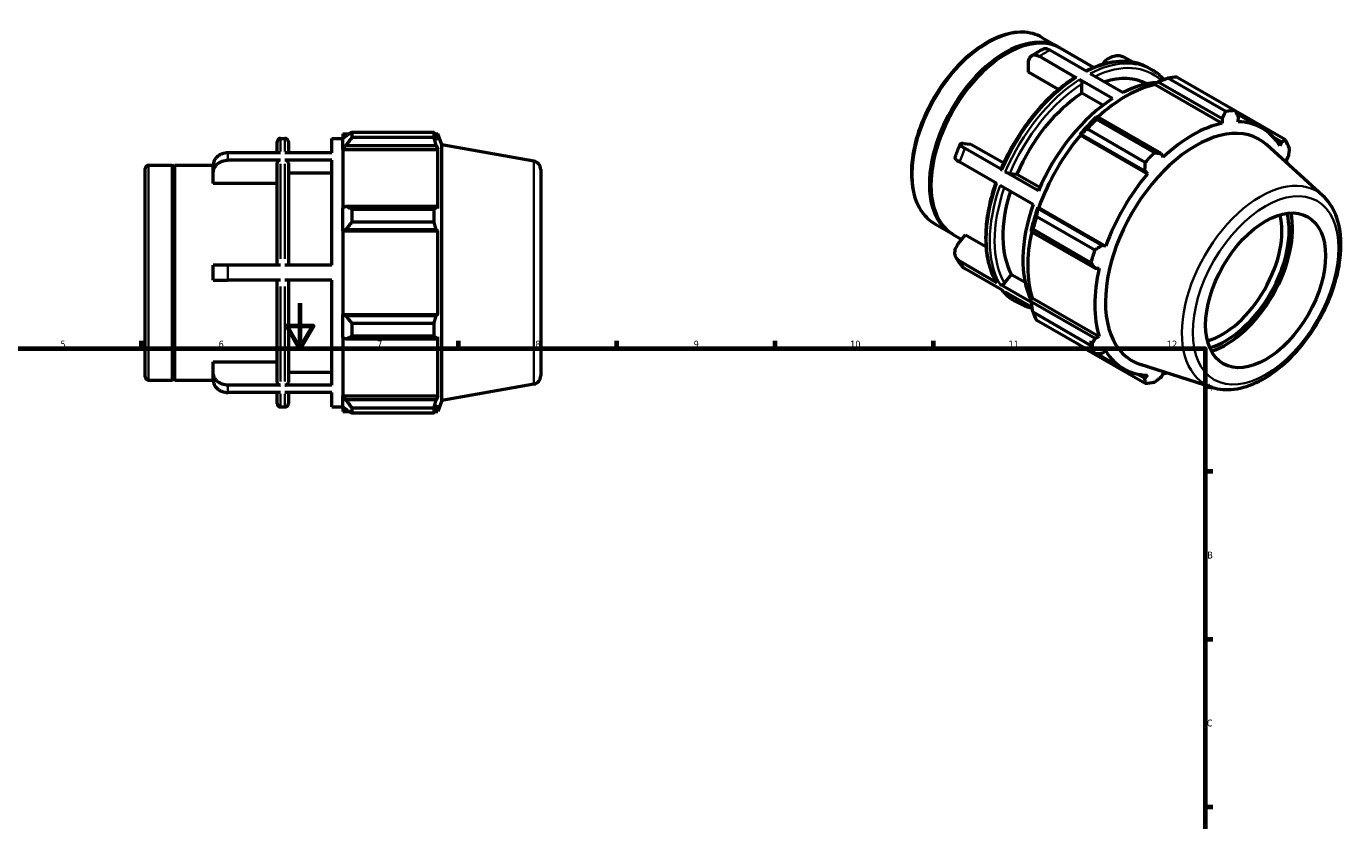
# Model space of a CAD drawing. Header units: millimetres. Extents: x -8 to 899, y -38 to 716.
# Tile 3 of 3: x 299 to 883, y 365 to 716. Entities that reach past the tile are written whole.
import ezdxf

# ---------------------------------------------------------------- set-up
doc = ezdxf.new("R2010")
doc.units = ezdxf.units.MM
for name, color, linetype, lineweight in [('Border (ANSI)', 7, 'Continuous', 70), ('Visible (ANSI)', 7, 'Continuous', 50), ('Visible Narrow (ANSI)', 7, 'Continuous', 35)]:
    doc.layers.add(name, color=color, linetype=linetype, lineweight=lineweight)
doc.styles.add('Note Text (ANSI)', font='tahoma.ttf')

# ---------------------------------------------------------------- blocks, each defined once
blk = doc.blocks.new('Borders Default Border')
at = {"layer": 'Border (ANSI)'}
for p, q in [((350.42, 574), (350.42, 577.45)), ((490.58, 574), (490.58, 577.45)), ((560.67, 574), (560.67, 577.45)), ((630.75, 574), (630.75, 577.45)), ((700.83, 574), (700.83, 577.45)), ((770.92, 574), (770.92, 577.45)), ((821, 519.75), (824.45, 519.75)), ((821, 445.5), (824.45, 445.5)), ((821, 371.25), (824.45, 371.25))]:
    blk.add_line(p, q, dxfattribs=at)
at = {"layer": 'Border (ANSI)', "flags": 128}
for points in [[(420.5, 594), (420.5, 574), (414.73, 584), (426.27, 584), (420.5, 574)], [(20, 20), (20, 574), (821, 574), (821, 20), (20, 20)]]:
    blk.add_lwpolyline(points, dxfattribs=at)
at = {"layer": 'Border (ANSI)', "attachment_point": 7, "style": 'Note Text (ANSI)'}
for s, insert, char_height in [('5', (314.48, 574.34), 3.05), ('6', (384.49, 574.34), 3.05), ('7', (454.6, 574.4), 3.05), ('8', (524.63, 574.33), 3.05), ('9', (594.7, 574.34), 3.05), ('10', (663.96, 574.34), 3.048), ('11', (734.04, 574.4), 3.048), ('12', (804.13, 574.4), 3.048), ('A', (821.63, 555.35), 3.05), ('B', (821.99, 481.1), 3.05), ('C', (821.8, 406.8), 3.05)]:
    blk.add_mtext(s, dxfattribs=dict(at, insert=insert, char_height=char_height))

msp = doc.modelspace()

# ---------------------------------------------------------------- linework, layer by layer
at = {"layer": 'Visible (ANSI)'}
for p, q in [((748.825, 711.529), (756.321, 707.212)), ((757.028, 706.805), (771.831, 698.28)), ((732.831, 704.195), (733.184, 704.4)), ((764.026, 693.739), (747.597, 703.199)), ((768.693, 696.426), (752.264, 705.887)), ((789.063, 700.587), (785.083, 702.879)), ((742.93, 696.156), (742.93, 700.482)), ((756.156, 688.539), (742.93, 696.156)), ((770.107, 695.612), (784.72, 687.197)), ((775.621, 699.604), (776.367, 700.532)), ((796.002, 698.07), (797.416, 697.256)), ((780.053, 684.509), (765.44, 692.925)), ((766.5, 686.909), (766.5, 691.085)), ((798.974, 690.704), (799.114, 691.299)), ((798.974, 690.704), (828.644, 673.618)), ((799.114, 691.299), (800.328, 691.953)), ((800.328, 691.953), (828.556, 675.697)), ((830.207, 678.799), (804.525, 693.588)), ((808.599, 693.983), (834.281, 679.194)), ((775.815, 681.545), (766.5, 686.909)), ((856.629, 666.225), (834.358, 679.05)), ((834.962, 677.919), (846.224, 671.434)), ((773.383, 676.436), (772.731, 676.106)), ((772.92, 675.388), (798.602, 660.599)), ((801.611, 660.181), (773.383, 676.436)), ((828.556, 675.697), (828.644, 673.618)), ((835.634, 674.295), (835.771, 676.397)), ((411.865, 666.925), (413.865, 666.925)), ((434.531, 660.537), (434.531, 666.925)), ((434.531, 666.925), (439.531, 666.925)), ((439.531, 668.905), (439.531, 666.693)), ((439.531, 668.905), (442.341, 668.905)), ((440.851, 667.952), (439.531, 666.693)), ((439.531, 662.555), (439.531, 666.693)), ((443.491, 669.626), (443.491, 667.239)), ((443.491, 669.626), (479.811, 669.626)), ((479.811, 667.239), (443.491, 667.239)), ((479.811, 667.239), (479.811, 669.626)), ((480.229, 668.905), (481.492, 668.905)), ((481.492, 666.064), (480.771, 667.952)), ((483.281, 663.989), (481.492, 668.905)), ((481.492, 666.064), (481.492, 668.905)), ((765.666, 668.654), (766.168, 668.826)), ((765.881, 668.3), (765.666, 668.654)), ((765.881, 668.3), (795.552, 651.214)), ((766.168, 668.826), (794.396, 652.571)), ((794.528, 656.301), (768.846, 671.091)), ((851.229, 667.41), (854.824, 665.34)), ((411.865, 660.537), (388.631, 660.537)), ((410.365, 660.537), (410.365, 665.425)), ((434.531, 660.537), (413.865, 660.537)), ((415.365, 665.425), (415.365, 660.537)), ((439.531, 662.555), (440.851, 663.726)), ((439.531, 661.969), (439.531, 662.555)), ((439.531, 661.969), (439.531, 636.172)), ((439.531, 661.969), (481.492, 661.969)), ((440.851, 663.726), (480.771, 663.726)), ((480.771, 663.726), (481.492, 661.969)), ((481.492, 635.867), (481.492, 661.969)), ((483.281, 551.06), (483.281, 663.989)), ((523.932, 656.821), (483.281, 663.989)), ((714.16, 664.71), (717.401, 664.413)), ((731.207, 652.933), (714.779, 662.393)), ((717.401, 664.413), (731.913, 656.056)), ((802.542, 658.586), (801.611, 660.181)), ((873.096, 641.57), (848.349, 664.028)), ((854.824, 665.34), (854.091, 663.584)), ((353.531, 655.045), (364.131, 655.045)), ((364.131, 560.005), (364.131, 655.045)), ((364.631, 654.545), (364.131, 655.045)), ((364.631, 654.545), (365.131, 655.045)), ((364.631, 560.505), (364.631, 654.545)), ((365.131, 560.005), (365.131, 655.045)), ((365.131, 655.045), (382.037, 655.045)), ((382.031, 651.511), (382.031, 654.811)), ((411.865, 657.237), (388.631, 657.237)), ((410.365, 610.825), (410.365, 655.936)), ((434.531, 657.237), (413.865, 657.237)), ((415.365, 655.936), (415.365, 610.825)), ((434.531, 610.825), (434.531, 657.237)), ((728.874, 646.916), (712.445, 656.377)), ((856.987, 657.17), (857.812, 658.719)), ((352.031, 561.505), (352.031, 653.545)), ((382.031, 646.929), (382.031, 651.511)), ((434.531, 651.511), (415.365, 651.511)), ((527.031, 653.128), (527.031, 561.921)), ((747.235, 643.703), (732.621, 652.118)), ((734.602, 651.423), (737.731, 651.136)), ((737.731, 651.136), (747.919, 645.269)), ((794.396, 652.571), (795.552, 651.214)), ((410.365, 646.929), (382.031, 646.929)), ((699.712, 646.682), (699.712, 646.275)), ((744.901, 637.686), (730.288, 646.102)), ((440.851, 636.781), (439.531, 636.172)), ((480.771, 636.781), (440.851, 636.781)), ((481.492, 635.867), (480.771, 636.781)), ((747.116, 635.826), (747.01, 636.342)), ((747.01, 636.342), (747.424, 636.331)), ((747.424, 636.331), (777.095, 619.245)), ((439.531, 626.18), (439.531, 636.172)), ((443.491, 635.634), (443.491, 629.873)), ((443.491, 635.634), (479.811, 635.634)), ((479.811, 629.873), (479.811, 635.634)), ((746.498, 632.383), (772.179, 617.594)), ((775.343, 619.57), (747.116, 635.826)), ((439.531, 626.18), (440.851, 626.577)), ((439.531, 625.982), (439.531, 626.18)), ((439.531, 625.982), (439.531, 589.067)), ((439.531, 625.982), (481.492, 625.982)), ((440.851, 626.577), (480.771, 626.577)), ((479.811, 629.873), (443.491, 629.873)), ((480.771, 626.577), (481.492, 625.982)), ((481.492, 589.067), (481.492, 625.982)), ((701.397, 629.168), (708.893, 624.852)), ((744.084, 626.488), (744.127, 625.763)), ((744.127, 625.763), (772.355, 609.507)), ((770.492, 611.911), (744.81, 626.7)), ((709.6, 624.445), (713.409, 622.251)), ((711.827, 620.284), (715.067, 624.313)), ((715.067, 624.313), (724.057, 619.136)), ((777.095, 619.245), (775.343, 619.57)), ((382.031, 604.225), (382.031, 610.825)), ((411.865, 610.825), (388.631, 610.825)), ((434.531, 610.825), (413.865, 610.825)), ((728.874, 603.102), (712.445, 612.562)), ((731.207, 599.773), (714.779, 609.233)), ((772.355, 609.507), (774.2, 609.496)), ((411.865, 604.225), (388.631, 604.225)), ((410.365, 559.113), (410.365, 604.225)), ((434.531, 604.225), (413.865, 604.225)), ((415.365, 604.225), (415.365, 559.113)), ((434.531, 557.812), (434.531, 604.225)), ((744.174, 594.291), (730.288, 602.287)), ((732.268, 602.82), (735.397, 606.711)), ((735.397, 606.711), (741.374, 603.269)), ((744.502, 592.117), (732.621, 598.958)), ((744.084, 595.984), (744.529, 596.403)), ((744.127, 594.61), (744.084, 595.984)), ((744.529, 596.403), (774.2, 579.317)), ((736.717, 595.12), (738.131, 594.306)), ((772.355, 578.354), (744.127, 594.61)), ((744.81, 590.159), (770.492, 575.37)), ((439.531, 588.869), (439.531, 589.067)), ((439.531, 589.067), (481.492, 589.067)), ((439.531, 578.878), (439.531, 588.869)), ((440.851, 588.472), (439.531, 588.869)), ((480.771, 588.472), (440.851, 588.472)), ((443.491, 585.177), (443.491, 579.415)), ((443.491, 585.177), (479.811, 585.177)), ((479.811, 579.415), (479.811, 585.177)), ((481.492, 589.067), (480.771, 588.472)), ((772.179, 571.631), (746.498, 586.421)), ((439.531, 578.878), (440.851, 578.268)), ((439.531, 578.878), (439.531, 553.08)), ((440.851, 578.268), (480.771, 578.268)), ((479.811, 579.415), (443.491, 579.415)), ((480.771, 578.268), (481.492, 579.182)), ((481.492, 553.08), (481.492, 579.182)), ((774.2, 579.317), (772.355, 578.354)), ((768.846, 573.451), (794.528, 558.662)), ((775.343, 571.734), (777.095, 572.903)), ((382.031, 563.538), (382.031, 568.12)), ((382.031, 568.12), (410.365, 568.12)), ((773.469, 571.671), (784.963, 565.052)), ((824.28, 556.8), (792.435, 566.932)), ((364.631, 560.505), (364.131, 560.005)), ((364.631, 560.505), (365.131, 560.005)), ((382.031, 560.238), (382.031, 563.538)), ((415.365, 563.538), (434.531, 563.538)), ((794.396, 560.677), (790.711, 562.799)), ((795.552, 562.191), (794.396, 560.677)), ((801.611, 561.376), (802.542, 562.869)), ((353.531, 560.005), (364.131, 560.005)), ((365.131, 560.005), (382.037, 560.005)), ((411.865, 557.812), (388.631, 557.812)), ((434.531, 557.812), (413.865, 557.812)), ((523.932, 558.228), (483.281, 551.06)), ((411.865, 554.512), (388.631, 554.512)), ((410.365, 549.625), (410.365, 554.512)), ((434.531, 554.512), (413.865, 554.512)), ((415.365, 554.512), (415.365, 549.625)), ((434.531, 548.125), (434.531, 554.512)), ((439.531, 552.494), (439.531, 553.08)), ((439.531, 553.08), (481.492, 553.08)), ((439.531, 548.356), (439.531, 552.494)), ((440.851, 551.324), (439.531, 552.494)), ((480.771, 551.324), (440.851, 551.324)), ((481.492, 553.08), (480.771, 551.324)), ((480.771, 547.097), (481.492, 548.985)), ((483.281, 551.06), (481.492, 546.145)), ((481.492, 546.145), (481.492, 548.985)), ((411.865, 548.125), (413.865, 548.125)), ((434.531, 548.125), (439.531, 548.125)), ((439.531, 548.356), (440.851, 547.097)), ((439.531, 548.356), (439.531, 546.145)), ((439.531, 546.145), (442.341, 546.145)), ((443.491, 547.81), (443.491, 545.423)), ((443.491, 547.81), (479.811, 547.81)), ((479.811, 545.423), (443.491, 545.423)), ((479.811, 545.423), (479.811, 547.81)), ((480.229, 546.145), (481.492, 546.145))]:
    msp.add_line(p, q, dxfattribs=at)
for centre, radius, start, end in [((411.865, 665.425), 1.5, 90, 180), ((413.865, 665.425), 1.5, 0, 90), ((353.531, 653.545), 1.5, 90, 180), ((523.281, 653.128), 3.75, 0, 80), ((353.531, 561.505), 1.5, 180, 270), ((523.281, 561.921), 3.75, 280, 0), ((411.865, 549.625), 1.5, 180, 270), ((413.865, 549.625), 1.5, 270, 0)]:
    msp.add_arc(centre, radius, start, end, dxfattribs=at)
for centre, major_axis, start_param, end_param in [((733.314, 665.625), (23.714, 41.18), 0, 3.1415927), ((732.607, 666.032), (23.714, 41.18), 6.2683333, 9.43963), ((732.96, 665.829), (-23.464, -40.747), 3.9289246, 5.4958533), ((785.922, 635.33), (30.631, 53.191), 0.4780318, 1.0719493), ((768.834, 645.17), (26.349, 45.756), 0.0030202, 0.5736797), ((782.387, 637.366), (29.643, 51.475), 0.3604462, 0.7278803), ((788.723, 633.717), (32.936, 57.195), 0.3435016, 0.4380292), ((768.834, 645.17), (-26.349, -45.756), 3.9875979, 4.9097139), ((782.387, 637.366), (-29.643, -51.475), 3.9806413, 4.9166705), ((814.404, 618.928), (32.936, 57.195), 0.3435016, 0.4380292), ((785.922, 635.33), (-30.96, -53.763), 4.2304897, 4.4050227), ((788.723, 633.717), (32.936, 57.195), 1.1288997, 1.2234273), ((816.858, 617.515), (28.178, 48.931), 6.1579352, 9.5500281), ((815.593, 618.243), (-30.631, -53.191), 3.6196245, 4.2304897), ((815.593, 618.243), (30.631, 53.191), 5.975819, 6.5866842), ((785.922, 635.33), (30.631, 53.191), 1.26343, 1.8742952), ((814.404, 618.928), (32.936, 57.195), 5.8412887, 5.9358163), ((814.404, 618.928), (-32.936, -57.195), 4.2704924, 4.36502), ((815.593, 618.243), (30.631, 53.191), 5.7683153, 5.8012861), ((815.593, 618.243), (-30.631, -53.191), 4.4050227, 5.0158879), ((768.834, 645.17), (-26.349, -45.756), 5.0689191, 5.9569114), ((782.387, 637.366), (-29.643, -51.475), 5.0278388, 5.9198606), ((785.922, 635.33), (-30.96, -53.763), 5.0158879, 5.1904208), ((788.723, 633.717), (32.936, 57.195), 1.9142979, 2.0088255), ((828.526, 610.796), (-18.714, -32.497), 0.5384899, 2.6031027), ((830.117, 609.88), (19.837, 34.447), 3.6719269, 5.752851), ((830.117, 609.88), (20.914, 36.317), 3.7112679, 5.7135101), ((785.922, 635.33), (30.631, 53.191), 2.0656152, 2.6596934), ((814.404, 618.928), (-32.936, -57.195), 5.0558906, 5.1504181), ((815.593, 618.243), (-30.631, -53.191), 5.1904208, 5.8012861), ((788.723, 633.717), (-32.936, -57.195), 5.8412887, 5.9358163), ((814.404, 618.928), (-32.936, -57.195), 5.8412887, 5.9358163), ((815.593, 618.243), (-30.631, -53.191), 5.975819, 6.5866842), ((815.593, 618.243), (30.631, 53.191), 3.6196245, 3.6564627), ((814.404, 618.928), (-32.936, -57.195), 0.3435016, 0.4380292)]:
    msp.add_ellipse(centre, major_axis=major_axis, ratio=0.5780931, start_param=start_param, end_param=end_param, dxfattribs=at)
msp.add_ellipse((847.794, 599.7), major_axis=(-18.714, -32.497), ratio=0.5780931, dxfattribs=at)
for points, knots in [([(748.825, 711.529), (746.283, 712.992), (743.36, 713.78), (737.002, 713.966), (733.552, 713.316), (726.427, 710.618), (722.747, 708.521), (715.593, 703.107), (712.121, 699.786), (705.744, 692.27), (702.837, 688.08), (697.87, 679.25), (695.809, 674.612), (692.737, 665.337), (691.727, 660.702), (690.876, 651.883), (691.037, 647.701), (692.558, 640.23), (693.914, 636.933), (697.359, 632.138), (699.237, 630.412), (701.397, 629.168)], [5.4997209, 5.4997209, 5.4997209, 5.4997209, 5.801086, 5.801086, 6.1142538, 6.1142538, 6.4383969, 6.4383969, 6.7636208, 6.7636208, 7.0879556, 7.0879556, 7.4119336, 7.4119336, 7.73635, 7.73635, 8.0616425, 8.0616425, 8.3852291, 8.3852291, 8.6413135, 8.6413135, 8.6413135, 8.6413135]), ([(752.264, 705.887), (751.976, 706.053), (751.662, 706.201), (751.046, 706.414), (750.745, 706.478), (750.213, 706.53), (749.933, 706.521), (749.456, 706.427), (749.252, 706.354), (749.073, 706.263)], [0, 0, 0, 0, 0.12211446, 0.12211446, 0.24422892, 0.24422892, 0.36644009, 0.36644009, 0.46779041, 0.46779041, 0.46779041, 0.46779041]), ([(742.93, 700.482), (742.93, 700.816), (742.959, 701.164), (743.081, 701.807), (743.176, 702.102), (743.396, 702.592), (743.543, 702.831), (743.892, 703.235), (744.094, 703.399), (744.502, 703.636), (744.744, 703.73), (745.266, 703.834), (745.546, 703.842), (746.078, 703.791), (746.379, 703.726), (746.995, 703.513), (747.309, 703.365), (747.597, 703.199)], [-0.97830105, -0.97830105, -0.97830105, -0.97830105, -0.85581961, -0.85581961, -0.73333817, -0.73333817, -0.61099471, -0.61099471, -0.48865125, -0.48865125, -0.36644009, -0.36644009, -0.24422892, -0.24422892, -0.12211446, -0.12211446, 0, 0, 0, 0]), ([(744.215, 703.466), (744.535, 703.672), (744.856, 703.874), (745.5, 704.271), (745.823, 704.465), (746.469, 704.846), (746.793, 705.033), (747.442, 705.398), (747.768, 705.577), (748.419, 705.926), (748.746, 706.097), (749.073, 706.264)], [6.22560918, 6.22560918, 6.22560918, 6.22560918, 6.24858591, 6.24858591, 6.27156264, 6.27156264, 6.29453937, 6.29453937, 6.3175161, 6.3175161, 6.34049283, 6.34049283, 6.34049283, 6.34049283]), ([(796.002, 698.07), (794.486, 698.943), (792.86, 699.625), (789.437, 700.588), (787.641, 700.869), (783.925, 701.035), (782.006, 700.918), (778.088, 700.3), (776.089, 699.798), (772.151, 698.46), (770.213, 697.642), (768.274, 696.667)], [5.49972085, 5.49972085, 5.49972085, 5.49972085, 5.64522026, 5.64522026, 5.79071967, 5.79071967, 5.93621908, 5.93621908, 6.08171849, 6.08171849, 6.21991964, 6.21991964, 6.21991964, 6.21991964]), ([(776.367, 700.532), (776.617, 700.843), (776.919, 701.166), (777.576, 701.76), (777.932, 702.032), (778.614, 702.479), (779.004, 702.696), (779.806, 703.058), (780.219, 703.203), (780.979, 703.408), (781.397, 703.486), (782.222, 703.561), (782.628, 703.558), (783.351, 703.489), (783.734, 703.417), (784.456, 703.195), (784.795, 703.044), (785.083, 702.879)], [-0.97830105, -0.97830105, -0.97830105, -0.97830105, -0.85581961, -0.85581961, -0.73333817, -0.73333817, -0.61099471, -0.61099471, -0.48865125, -0.48865125, -0.36644009, -0.36644009, -0.24422892, -0.24422892, -0.12211446, -0.12211446, 0, 0, 0, 0]), ([(802.741, 692.901), (802.549, 693.117), (802.354, 693.327), (801.802, 693.902), (801.437, 694.257), (800.687, 694.937), (800.301, 695.263), (799.51, 695.884), (799.104, 696.18), (798.274, 696.741), (797.849, 697.006), (797.416, 697.256)], [5.30992312, 5.30992312, 5.30992312, 5.30992312, 5.3332467, 5.3332467, 5.37486524, 5.37486524, 5.41648378, 5.41648378, 5.45810232, 5.45810232, 5.49972085, 5.49972085, 5.49972085, 5.49972085]), ([(763.257, 693.8), (760.645, 692.126), (758.054, 690.182), (753, 685.823), (750.537, 683.408), (745.819, 678.189), (743.564, 675.385), (739.337, 669.484), (737.365, 666.387), (733.771, 660.003), (732.148, 656.717), (730.728, 653.393)], [0.05602397, 0.05602397, 0.05602397, 0.05602397, 0.24302431, 0.24302431, 0.43002466, 0.43002466, 0.61702501, 0.61702501, 0.80402536, 0.80402536, 0.99102571, 0.99102571, 0.99102571, 0.99102571]), ([(763.257, 693.8), (763.264, 693.804), (763.27, 693.808), (763.368, 693.865), (763.499, 693.891), (763.741, 693.868), (763.895, 693.814), (764.026, 693.739)], [0.77453481, 0.77453481, 0.77453481, 0.77453481, 0.77824107, 0.77824107, 0.83379319, 0.83379319, 0.88930144, 0.88930144, 0.88930144, 0.88930144]), ([(765.44, 692.925), (765.571, 692.849), (765.725, 692.725), (765.966, 692.47), (766.097, 692.294), (766.282, 691.973), (766.37, 691.771), (766.47, 691.433), (766.5, 691.237), (766.5, 691.085)], [0, 0, 0, 0, 0.05550825, 0.05550825, 0.11106037, 0.11106037, 0.16666706, 0.16666706, 0.22232137, 0.22232137, 0.22232137, 0.22232137]), ([(388.631, 660.537), (388.224, 660.537), (387.78, 660.502), (386.909, 660.352), (386.483, 660.237), (385.731, 659.967), (385.335, 659.787), (384.597, 659.359), (384.254, 659.111), (383.678, 658.612), (383.391, 658.314), (382.898, 657.674), (382.69, 657.331), (382.378, 656.678), (382.245, 656.307), (382.071, 655.551), (382.031, 655.165), (382.031, 654.811)], [0, 0, 0, 0, 0.12211446, 0.12211446, 0.24422892, 0.24422892, 0.36644009, 0.36644009, 0.48865125, 0.48865125, 0.61099471, 0.61099471, 0.73333817, 0.73333817, 0.85581961, 0.85581961, 0.97830105, 0.97830105, 0.97830105, 0.97830105]), ([(710.332, 658.382), (710.473, 658.786), (710.616, 659.19), (710.91, 659.998), (711.06, 660.401), (711.366, 661.207), (711.522, 661.61), (711.84, 662.414), (712.003, 662.815), (712.333, 663.617), (712.502, 664.018), (712.673, 664.417)], [5.17780109, 5.17780109, 5.17780109, 5.17780109, 5.20109193, 5.20109193, 5.22438277, 5.22438277, 5.2476736, 5.2476736, 5.27096444, 5.27096444, 5.29425528, 5.29425528, 5.29425528, 5.29425528]), ([(714.779, 662.393), (714.491, 662.559), (714.201, 662.738), (713.692, 663.083), (713.472, 663.249), (713.131, 663.537), (712.978, 663.687), (712.759, 663.96), (712.692, 664.083), (712.637, 664.286), (712.645, 664.383), (712.749, 664.542), (712.845, 664.605), (713.086, 664.689), (713.254, 664.72), (713.666, 664.741), (713.91, 664.733), (714.16, 664.71)], [0, 0, 0, 0, 0.12211446, 0.12211446, 0.24422892, 0.24422892, 0.36644009, 0.36644009, 0.48865125, 0.48865125, 0.61099471, 0.61099471, 0.73333817, 0.73333817, 0.85581961, 0.85581961, 0.97830105, 0.97830105, 0.97830105, 0.97830105]), ([(382.031, 651.511), (382.031, 651.865), (382.071, 652.251), (382.245, 653.007), (382.378, 653.378), (382.69, 654.031), (382.898, 654.374), (383.391, 655.014), (383.678, 655.312), (384.254, 655.811), (384.597, 656.059), (385.335, 656.487), (385.731, 656.667), (386.483, 656.937), (386.909, 657.052), (387.78, 657.202), (388.224, 657.237), (388.631, 657.237)], [-0.97830105, -0.97830105, -0.97830105, -0.97830105, -0.85581961, -0.85581961, -0.73333817, -0.73333817, -0.61099471, -0.61099471, -0.48865125, -0.48865125, -0.36644009, -0.36644009, -0.24422892, -0.24422892, -0.12211446, -0.12211446, 0, 0, 0, 0]), ([(411.865, 657.237), (411.68, 657.237), (411.462, 657.2), (411.12, 657.077), (410.935, 656.97), (410.673, 656.743), (410.55, 656.583), (410.408, 656.286), (410.365, 656.097), (410.365, 655.936)], [0, 0, 0, 0, 0.05550825, 0.05550825, 0.11106037, 0.11106037, 0.16666706, 0.16666706, 0.22232137, 0.22232137, 0.22232137, 0.22232137]), ([(415.365, 655.936), (415.365, 656.097), (415.321, 656.286), (415.179, 656.583), (415.056, 656.743), (414.794, 656.97), (414.609, 657.077), (414.267, 657.2), (414.05, 657.237), (413.865, 657.237)], [-0.22232137, -0.22232137, -0.22232137, -0.22232137, -0.16666706, -0.16666706, -0.11106037, -0.11106037, -0.05550825, -0.05550825, 0, 0, 0, 0]), ([(710.332, 658.382), (710.31, 658.316), (710.311, 658.243), (710.358, 658.067), (710.425, 657.943), (710.645, 657.67), (710.797, 657.521), (711.138, 657.232), (711.358, 657.066), (711.868, 656.721), (712.157, 656.542), (712.445, 656.377)], [-0.5797118, -0.5797118, -0.5797118, -0.5797118, -0.48865125, -0.48865125, -0.36644009, -0.36644009, -0.24422892, -0.24422892, -0.12211446, -0.12211446, 0, 0, 0, 0]), ([(730.73, 653.392), (730.723, 653.376), (730.722, 653.359), (730.739, 653.294), (730.794, 653.226), (730.949, 653.094), (731.076, 653.008), (731.207, 652.933)], [-0.13377113, -0.13377113, -0.13377113, -0.13377113, -0.11106037, -0.11106037, -0.05550825, -0.05550825, 0, 0, 0, 0]), ([(732.621, 652.118), (732.752, 652.043), (732.933, 651.952), (733.261, 651.805), (733.468, 651.723), (733.813, 651.601), (734.014, 651.541), (734.324, 651.464), (734.488, 651.434), (734.602, 651.423)], [0, 0, 0, 0, 0.05550825, 0.05550825, 0.11106037, 0.11106037, 0.16666706, 0.16666706, 0.22232137, 0.22232137, 0.22232137, 0.22232137]), ([(728.341, 647.223), (727.196, 643.92), (726.26, 640.614), (724.831, 634.052), (724.344, 630.797), (723.857, 624.498), (723.856, 621.453), (724.349, 615.673), (724.843, 612.938), (726.32, 607.869), (727.303, 605.536), (728.523, 603.447)], [1.10613063, 1.10613063, 1.10613063, 1.10613063, 1.29042035, 1.29042035, 1.47748779, 1.47748779, 1.66455524, 1.66455524, 1.85162269, 1.85162269, 2.03869013, 2.03869013, 2.03869013, 2.03869013]), ([(824.28, 556.8), (827.268, 555.85), (830.514, 555.611), (837.49, 556.465), (841.243, 557.693), (848.852, 561.557), (852.706, 564.269), (860.005, 570.838), (863.448, 574.696), (869.589, 583.147), (872.29, 587.733), (876.706, 597.202), (878.42, 602.083), (880.685, 611.702), (881.23, 616.438), (881.022, 625.32), (880.268, 629.468), (877.487, 636.427), (875.567, 639.327), (873.096, 641.57)], [2.4833783, 2.4833783, 2.4833783, 2.4833783, 2.7678396, 2.7678396, 3.0828375, 3.0828375, 3.4149179, 3.4149179, 3.7469927, 3.7469927, 4.0771916, 4.0771916, 4.4072873, 4.4072873, 4.7391204, 4.7391204, 5.0716504, 5.0716504, 5.3744708, 5.3744708, 5.3744708, 5.3744708]), ([(712.445, 612.562), (712.157, 612.728), (711.868, 612.94), (711.358, 613.426), (711.138, 613.701), (710.797, 614.245), (710.645, 614.564), (710.425, 615.241), (710.358, 615.598), (710.304, 616.272), (710.312, 616.65), (710.416, 617.414), (710.512, 617.801), (710.753, 618.502), (710.92, 618.881), (711.332, 619.617), (711.577, 619.973), (711.827, 620.284)], [0, 0, 0, 0, 0.12211446, 0.12211446, 0.24422892, 0.24422892, 0.36644009, 0.36644009, 0.48865125, 0.48865125, 0.61099471, 0.61099471, 0.73333817, 0.73333817, 0.85581961, 0.85581961, 0.97830105, 0.97830105, 0.97830105, 0.97830105]), ([(713.635, 610.186), (713.432, 610.428), (713.233, 610.673), (712.843, 611.172), (712.652, 611.425), (712.279, 611.939), (712.097, 612.199), (711.741, 612.727), (711.567, 612.994), (711.227, 613.535), (711.061, 613.808), (710.9, 614.085)], [4.13295816, 4.13295816, 4.13295816, 4.13295816, 4.15534873, 4.15534873, 4.17773931, 4.17773931, 4.20012988, 4.20012988, 4.22252046, 4.22252046, 4.24491103, 4.24491103, 4.24491103, 4.24491103]), ([(388.631, 610.825), (388.224, 610.825), (387.78, 610.825), (386.909, 610.825), (386.483, 610.825), (385.731, 610.825), (385.335, 610.825), (384.597, 610.825), (384.254, 610.825), (383.678, 610.825), (383.391, 610.825), (382.898, 610.825), (382.69, 610.825), (382.378, 610.825), (382.245, 610.825), (382.071, 610.825), (382.031, 610.825), (382.031, 610.825)], [0, 0, 0, 0, 0.12211446, 0.12211446, 0.24422892, 0.24422892, 0.36644009, 0.36644009, 0.48865125, 0.48865125, 0.61099471, 0.61099471, 0.73333817, 0.73333817, 0.85581961, 0.85581961, 0.97830105, 0.97830105, 0.97830105, 0.97830105]), ([(713.635, 610.186), (713.731, 610.071), (713.836, 609.959), (714.201, 609.61), (714.491, 609.399), (714.779, 609.233)], [-0.17519875, -0.17519875, -0.17519875, -0.17519875, -0.12211446, -0.12211446, 0, 0, 0, 0]), ([(382.031, 604.225), (382.031, 604.225), (382.071, 604.225), (382.245, 604.225), (382.378, 604.225), (382.69, 604.225), (382.898, 604.225), (383.391, 604.225), (383.678, 604.225), (384.254, 604.225), (384.597, 604.225), (385.335, 604.225), (385.731, 604.225), (386.483, 604.225), (386.909, 604.225), (387.78, 604.225), (388.224, 604.225), (388.631, 604.225)], [-0.97830105, -0.97830105, -0.97830105, -0.97830105, -0.85581961, -0.85581961, -0.73333817, -0.73333817, -0.61099471, -0.61099471, -0.48865125, -0.48865125, -0.36644009, -0.36644009, -0.24422892, -0.24422892, -0.12211446, -0.12211446, 0, 0, 0, 0]), ([(728.523, 603.447), (728.528, 603.439), (728.533, 603.431), (728.615, 603.299), (728.743, 603.177), (728.874, 603.102)], [-0.059181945, -0.059181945, -0.059181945, -0.059181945, -0.055508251, -0.055508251, 0, 0, 0, 0]), ([(730.288, 602.287), (730.419, 602.212), (730.599, 602.156), (730.928, 602.125), (731.134, 602.144), (731.48, 602.237), (731.68, 602.327), (731.991, 602.531), (732.155, 602.679), (732.268, 602.82)], [0, 0, 0, 0, 0.05550825, 0.05550825, 0.11106037, 0.11106037, 0.16666706, 0.16666706, 0.22232137, 0.22232137, 0.22232137, 0.22232137]), ([(731.057, 599.859), (731.355, 599.509), (731.661, 599.17), (732.331, 598.474), (732.695, 598.119), (733.446, 597.439), (733.831, 597.114), (734.623, 596.492), (735.028, 596.196), (735.858, 595.635), (736.283, 595.37), (736.717, 595.12)], [2.15462151, 2.15462151, 2.15462151, 2.15462151, 2.19165405, 2.19165405, 2.23327259, 2.23327259, 2.27489112, 2.27489112, 2.31650966, 2.31650966, 2.3581282, 2.3581282, 2.3581282, 2.3581282]), ([(738.131, 594.306), (739.647, 593.433), (741.273, 592.752), (743.494, 592.127), (744.012, 592.001), (744.536, 591.893)], [2.3581282, 2.3581282, 2.3581282, 2.3581282, 2.50362761, 2.50362761, 2.54699538, 2.54699538, 2.54699538, 2.54699538]), ([(388.631, 557.812), (388.224, 557.812), (387.78, 557.847), (386.909, 557.997), (386.483, 558.112), (385.731, 558.383), (385.335, 558.562), (384.597, 558.99), (384.254, 559.238), (383.678, 559.737), (383.391, 560.035), (382.898, 560.676), (382.69, 561.019), (382.378, 561.672), (382.245, 562.042), (382.071, 562.798), (382.031, 563.184), (382.031, 563.538)], [0, 0, 0, 0, 0.12211446, 0.12211446, 0.24422892, 0.24422892, 0.36644009, 0.36644009, 0.48865125, 0.48865125, 0.61099471, 0.61099471, 0.73333817, 0.73333817, 0.85581961, 0.85581961, 0.97830105, 0.97830105, 0.97830105, 0.97830105]), ([(382.031, 560.238), (382.031, 559.884), (382.071, 559.498), (382.245, 558.742), (382.378, 558.372), (382.69, 557.719), (382.898, 557.376), (383.391, 556.735), (383.678, 556.437), (384.254, 555.938), (384.597, 555.69), (385.335, 555.262), (385.731, 555.083), (386.483, 554.812), (386.909, 554.697), (387.78, 554.547), (388.224, 554.512), (388.631, 554.512)], [-0.97830105, -0.97830105, -0.97830105, -0.97830105, -0.85581961, -0.85581961, -0.73333817, -0.73333817, -0.61099471, -0.61099471, -0.48865125, -0.48865125, -0.36644009, -0.36644009, -0.24422892, -0.24422892, -0.12211446, -0.12211446, 0, 0, 0, 0]), ([(410.365, 559.113), (410.365, 558.953), (410.408, 558.764), (410.55, 558.467), (410.673, 558.307), (410.935, 558.08), (411.12, 557.973), (411.462, 557.85), (411.68, 557.812), (411.865, 557.812)], [-0.22232137, -0.22232137, -0.22232137, -0.22232137, -0.16666706, -0.16666706, -0.11106037, -0.11106037, -0.05550825, -0.05550825, 0, 0, 0, 0]), ([(413.865, 557.812), (414.05, 557.812), (414.267, 557.85), (414.609, 557.973), (414.794, 558.08), (415.056, 558.307), (415.179, 558.467), (415.321, 558.764), (415.365, 558.953), (415.365, 559.113)], [0, 0, 0, 0, 0.05550825, 0.05550825, 0.11106037, 0.11106037, 0.16666706, 0.16666706, 0.22232137, 0.22232137, 0.22232137, 0.22232137])]:
    msp.add_open_spline(points, degree=3, knots=knots, dxfattribs=at)
for points, weights in [([(800.328, 691.953), (802.365, 692.764), (804.525, 693.588)], [1.00453354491, 1.00860433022, 1.011864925]), ([(828.556, 675.697), (829.371, 677.213), (830.207, 678.799)], [1.00253039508, 1.00167332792, 1]), ([(834.281, 679.194), (835.048, 677.763), (835.771, 676.397)], [1, 1.00167332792, 1.00253039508]), ([(772.92, 675.388), (773.138, 675.933), (773.383, 676.436)], [1.011864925, 1.00860433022, 1.00453354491]), ([(443.491, 669.626), (442.118, 668.772), (440.851, 667.952)], [1.011864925, 1.00860433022, 1.00453354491]), ([(440.851, 663.726), (442.118, 665.447), (443.491, 667.239)], [1.00453354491, 1.00860433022, 1.011864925]), ([(479.811, 669.626), (480.31, 668.772), (480.771, 667.952)], [1, 1.00167332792, 1.00253039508]), ([(480.771, 663.726), (480.31, 665.447), (479.811, 667.239)], [1.00253039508, 1.00167332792, 1]), ([(766.168, 668.826), (767.462, 669.946), (768.846, 671.091)], [1.00453354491, 1.00860433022, 1.011864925]), ([(854.824, 665.34), (855.714, 665.77), (856.629, 666.225)], [1.00253039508, 1.00167332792, 1]), ([(798.602, 660.599), (800.144, 660.382), (801.611, 660.181)], [1, 1.00167332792, 1.00253039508]), ([(858.316, 662.486), (858.066, 660.56), (857.812, 658.719)], [1, 1.00167332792, 1.00253039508]), ([(794.396, 652.571), (794.467, 654.394), (794.528, 656.301)], [1.00253039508, 1.00167332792, 1]), ([(443.491, 635.634), (442.118, 636.219), (440.851, 636.781)], [1.011864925, 1.00860433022, 1.00453354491]), ([(479.811, 635.634), (480.31, 636.219), (480.771, 636.781)], [1, 1.00167332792, 1.00253039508]), ([(746.498, 632.383), (746.795, 634.15), (747.116, 635.826)], [1.011864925, 1.00860433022, 1.00453354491]), ([(440.851, 626.577), (442.118, 628.191), (443.491, 629.873)], [1.00453354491, 1.00860433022, 1.011864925]), ([(480.771, 626.577), (480.31, 628.191), (479.811, 629.873)], [1.00253039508, 1.00167332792, 1]), ([(744.127, 625.763), (744.443, 626.233), (744.81, 626.7)], [1.00453354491, 1.00860433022, 1.011864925]), ([(772.179, 617.594), (773.8, 618.598), (775.343, 619.57)], [1, 1.00167332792, 1.00253039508]), ([(772.355, 609.507), (771.449, 610.681), (770.492, 611.911)], [1.00253039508, 1.00167332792, 1]), ([(744.81, 590.159), (744.443, 592.44), (744.127, 594.61)], [1.011864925, 1.00860433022, 1.00453354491]), ([(443.491, 585.177), (442.118, 586.858), (440.851, 588.472)], [1.011864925, 1.00860433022, 1.00453354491]), ([(479.811, 585.177), (480.31, 586.858), (480.771, 588.472)], [1, 1.00167332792, 1.00253039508]), ([(440.851, 578.268), (442.118, 578.83), (443.491, 579.415)], [1.00453354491, 1.00860433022, 1.011864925]), ([(480.771, 578.268), (480.31, 578.83), (479.811, 579.415)], [1.00253039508, 1.00167332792, 1]), ([(770.492, 575.37), (771.449, 576.889), (772.355, 578.354)], [1, 1.00167332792, 1.00253039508]), ([(768.846, 573.451), (768.776, 573.542), (768.706, 573.631)], [1.011864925, 1.01169987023, 1.01153273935]), ([(775.343, 571.734), (773.8, 571.68), (772.179, 571.631)], [1.00253039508, 1.00167332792, 1]), ([(794.528, 558.662), (794.467, 559.686), (794.396, 560.677)], [1, 1.00167332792, 1.00253039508]), ([(801.611, 561.376), (800.144, 560.237), (798.602, 559.057)], [1.00253039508, 1.00167332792, 1]), ([(443.491, 547.81), (442.118, 549.603), (440.851, 551.324)], [1.011864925, 1.00860433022, 1.00453354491]), ([(479.811, 547.81), (480.31, 549.603), (480.771, 551.324)], [1, 1.00167332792, 1.00253039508]), ([(440.851, 547.097), (442.118, 546.277), (443.491, 545.423)], [1.00453354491, 1.00860433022, 1.011864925]), ([(480.771, 547.097), (480.31, 546.277), (479.811, 545.423)], [1.00253039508, 1.00167332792, 1])]:
    msp.add_rational_spline(points, weights, degree=2, dxfattribs=at)
at = {"layer": 'Visible Narrow (ANSI)'}
for p, q in [((411.865, 666.908), (411.865, 661.15)), ((413.865, 661.15), (413.865, 666.908)), ((388.631, 660.387), (388.631, 657.417)), ((353.531, 654.46), (353.531, 560.59)), ((411.865, 655.662), (411.865, 613.596)), ((413.865, 613.596), (413.865, 655.662)), ((523.932, 558.835), (523.932, 656.214)), ((388.631, 610.495), (388.631, 604.554)), ((411.865, 601.454), (411.865, 559.388)), ((413.865, 559.388), (413.865, 601.454)), ((388.631, 557.632), (388.631, 554.662)), ((411.865, 553.9), (411.865, 548.141)), ((413.865, 548.141), (413.865, 553.9))]:
    msp.add_line(p, q, dxfattribs=at)
for centre, major_axis, start_param, end_param in [((725.111, 670.348), (-23.714, -41.18), 3.1415927, 6.2831853), ((749.931, 656.056), (29.643, 51.475), 0.7278803, 0.8390486), ((766.359, 646.595), (29.643, 51.475), 0, 0.7278803), ((767.773, 645.781), (29.643, 51.475), 0, 0.7278803), ((768.834, 645.17), (28.894, 50.175), 6.1398831, 6.9814983), ((766.359, 646.595), (29.643, 51.475), 0.8390486, 1.7750778), ((767.773, 645.781), (-29.643, -51.475), 3.9806413, 4.9166705), ((768.834, 645.17), (28.894, 50.175), 0.8404902, 1.7736363), ((749.931, 656.056), (29.643, 51.475), 1.7750778, 1.8862462), ((845.603, 600.962), (24.6, 42.719), 6.1579352, 9.5500281), ((766.359, 646.595), (-29.643, -51.475), 5.0278388, 5.963868), ((767.773, 645.781), (-29.643, -51.475), 5.0278388, 5.963868), ((768.834, 645.17), (-28.894, -50.175), 5.0363052, 5.9624265), ((749.931, 656.056), (-29.643, -51.475), 5.963868, 6.0750364), ((766.359, 646.595), (-29.643, -51.475), 6.0750364, 6.2831853), ((767.773, 645.781), (-29.643, -51.475), 6.0750364, 6.2831853)]:
    msp.add_ellipse(centre, major_axis=major_axis, ratio=0.5780931, start_param=start_param, end_param=end_param, dxfattribs=at)
msp.add_ellipse((847.794, 599.7), major_axis=(-22.758, -39.519), ratio=0.5780931, dxfattribs=at)

# ---------------------------------------------------------------- block references
msp.add_blockref('Borders Default Border', (0, 0))

doc.saveas('drawing.dxf')
